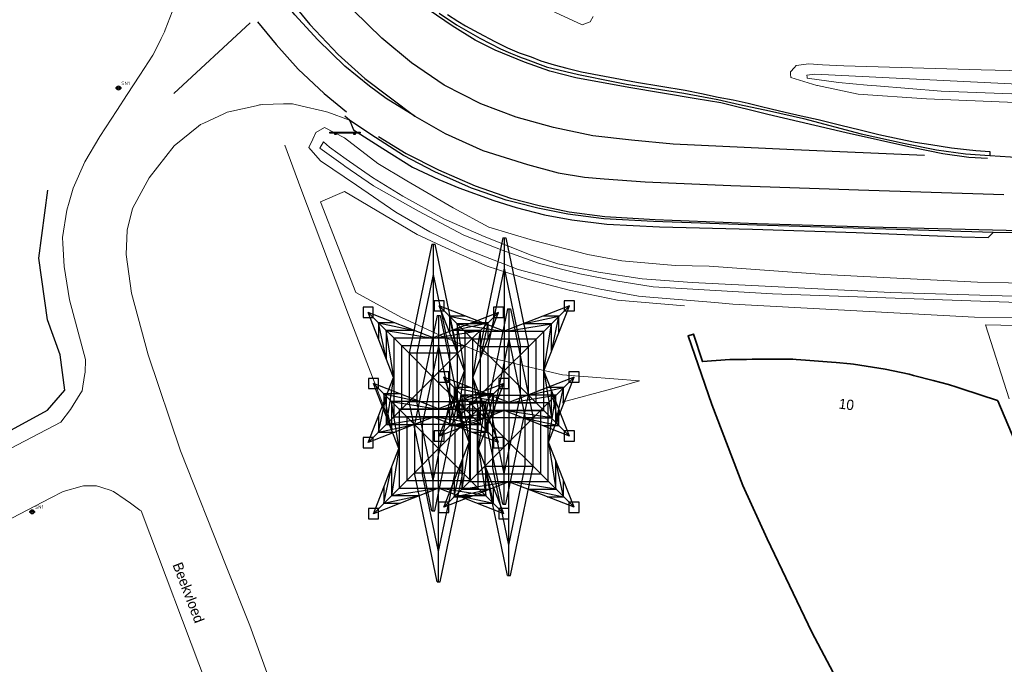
# Model space of a CAD drawing. Header units: metres. Extents: x 169249 to 194689, y 406250 to 412203.
# Tile 78 of 256: x 172695 to 172792, y 406380 to 406443. Entities that reach past the tile are written whole.
import ezdxf
from ezdxf.enums import TextEntityAlignment as Align

# ---------------------------------------------------------------- set-up
doc = ezdxf.new("R2010")
doc.units = ezdxf.units.M
doc.layers.get('0').update_dxf_attribs({"linetype": 'CONTINUOUS'})
for name, color, linetype, lineweight in [('BGT_NLCS_N264$0$B-WE-GW-WATERGANG_INSTEEK-G', 252, 'CONTINUOUS', 18), ('BGT_NLCS_N264$0$B-WE-GW-WATERGANG_SLOOT_BODEM-G', 252, 'CONTINUOUS', 18), ('BGT_NLCS_N264$0$B-WE-IE-MEUBILAIR_WEGMEUBILAIR_HOOGSPANNINGSMAST-S', 252, 'CONTINUOUS', 25), ('BGT_NLCS_N264$0$B-WE-IE-TERREINAFSCHEIDING_KUNSTMATIG_HEKWERK-G', 252, 'BGT_NLCS_N264$0$IE-TERREINAFSCHEIDING-KUNSTMATIG', 18), ('BGT_NLCS_N264$0$B-WE-OG-TOPOGRAFIE_BEBOUWING-G', 252, 'CONTINUOUS', 35), ('BGT_NLCS_N264$0$B-WE-OG-TOPOGRAFIE_WEG_VERHARD-G', 252, 'CONTINUOUS', 18), ('BGT_NLCS_N264$0$B-WE-VW-VERKEERSTEKEN_BORD-S', 252, 'CONTINUOUS', 25), ('X-XX-AL-REFERENTIE-G', 7, 'CONTINUOUS', 18)]:
    doc.layers.add(name, color=color, linetype=linetype, lineweight=lineweight)
for name, color, linetype in [('BGT_NLCS_N264$0$B-WE-IE-TERREINAFSCHEIDING_KUNSTMATIG_HEKWERK_RASTER-G', 252, 'CONTINUOUS'), ('BGT_NLCS_N264$0$B-WE-OG-TOPOGRAFIE_WEG_RIJWEG-G', 252, 'CONTINUOUS'), ('BGT_NLCS_N264$0$B-WE-VH-KANTOPSLUITING-G', 252, 'CONTINUOUS'), ('BGT_NLCS_N264$0$B-WE-VW-MARKERING-G', 252, 'CONTINUOUS'), ('BGT_NLCS_N264$0$Label_Nummeraanduidingreeks', 252, 'CONTINUOUS'), ('BGT_NLCS_N264$0$Label_Openbareruimte', 252, 'CONTINUOUS')]:
    doc.layers.add(name, color=color, linetype=linetype)
doc.styles.add('BGT_NLCS_N264$0$NLCS-ISO', font='NLCS-ISO.ttf')
doc.styles.add('BGT_NLCS_N264$0$STANDARD', font='txt')
doc.linetypes.add('BGT_NLCS_N264$0$IE-TERREINAFSCHEIDING-KUNSTMATIG', pattern='A,4,[82,NLCS.SHX,S=0.75,R=90,X=0,Y=0],4,-2', length=10)

# ---------------------------------------------------------------- blocks, each defined once
blk = doc.blocks.new('BGT_NLCS_N264$0$SIE-WEG_STRAATNAAMBORD_PAAL-SO')
blk.add_line((-0.3, 0), (0.3, 0))
for radius in [0.2, 0.0745]:
    blk.add_circle((0, 0), radius)
at = {"style": 'BGT_NLCS_N264$0$NLCS-ISO'}
blk.add_attdef('STRAATNAAMBORD', (0.278, 0.289), '', height=0.35, dxfattribs=at)
blk = doc.blocks.new('BGT_NLCS_N264$0$SIE-WEG_SCHRIKHEK')
for points in [[(-1.125, 0), (-1.125, 0.1), (-1.5, 0.1), (-1.5, 0)], [(-0.375, 0), (-0.375, 0.1), (-0.75, 0.1), (-0.75, 0)], [(0.375, 0.1), (0, 0.1), (0, 0), (0.375, 0)], [(1.125, 0), (1.125, 0.1), (0.75, 0.1), (0.75, 0)]]:
    blk.add_hatch(color=0).paths.add_polyline_path(points)
at = {"color": 0}
for p, q in [((-1.125, 0), (-1.125, 0.1)), ((-0.75, 0), (-0.75, 0.1)), ((-0.375, 0), (-0.375, 0.1)), ((0, 0.1), (0, 0)), ((0.375, 0.1), (0.375, 0)), ((0.75, 0.1), (0.75, 0)), ((1.125, 0.1), (1.125, 0))]:
    blk.add_line(p, q, dxfattribs=at)
at = {"flags": 128}
for points in [[(-1.5, 0.1), (1.5, 0.1), (1.5, 0), (-1.5, 0)], [(-1.0125, 0.1), (-1.0125, 0.25), (-0.8625, 0.25), (-0.8625, 0.1)], [(0.8625, 0.1), (0.8625, 0.25), (1.0125, 0.25), (1.0125, 0.1)]]:
    blk.add_lwpolyline(points, close=True, dxfattribs=at)
blk = doc.blocks.new('BGT_NLCS_N264$0$SIE-WEG_HOOGSPANNINGSMAST')
for p, q in [((-0.147, 13.093), (-2.375, 2.375)), ((-0.147, 13.093), (0.147, 13.093)), ((0, 13.093), (0, 0)), ((0.147, 13.093), (2.375, 2.375)), ((0, 10.115), (-1.609, 2.375)), ((0, 10.115), (1.609, 2.375)), ((0, 3.9), (-6.4, 6.4)), ((-3.9, 0), (-6.4, 6.4)), ((-2.375, 2.375), (-6.4, 6.4)), ((6.4, 6.4), (0, 3.9)), ((2.375, 2.375), (6.4, 6.4)), ((3.9, 0), (6.4, 6.4)), ((-4.625, 1.856), (-5.375, 5.375)), ((-5.375, 5.375), (-1.856, 4.625)), ((1.856, 4.625), (5.375, 5.375)), ((4.625, 1.856), (5.375, 5.375)), ((-3.875, 0), (-4.625, 4.625)), ((-4.625, 4.625), (0, 3.875)), ((0, 3.875), (4.625, 4.625)), ((3.9, 0), (4.625, 4.625)), ((-2.375, 2.375), (0, 0)), ((-1.609, 2.375), (-1.609, -2.375)), ((2.375, 2.375), (0, 0)), ((1.609, -2.375), (1.609, 2.375)), ((-6.4, -6.4), (-3.9, 0)), ((-3.9, 0), (-4.625, -4.625)), ((-2.375, -2.375), (0, 0)), ((0, -13.093), (0, 0)), ((2.375, -2.375), (0, 0)), ((6.4, -6.4), (3.9, 0)), ((3.9, 0), (4.625, -4.625)), ((-5.375, -5.375), (-4.625, -1.856)), ((5.375, -5.375), (4.625, -1.856)), ((-2.375, -2.375), (-6.4, -6.4)), ((-0.147, -13.093), (-2.375, -2.375)), ((0, -10.115), (-1.609, -2.375)), ((0, -10.115), (1.609, -2.375)), ((0.147, -13.093), (2.375, -2.375)), ((6.4, -6.4), (2.375, -2.375)), ((0, -3.9), (-6.4, -6.4)), ((-5.375, -5.375), (-1.856, -4.625)), ((-4.625, -4.625), (0, -3.875)), ((4.625, -4.625), (0, -3.875)), ((6.4, -6.4), (0, -3.9)), ((1.856, -4.625), (5.375, -5.375)), ((-0.147, -13.093), (0.147, -13.093))]:
    blk.add_line(p, q)
at = {"flags": 128}
for points in [[(-6.9, 5.9), (-5.9, 5.9), (-5.9, 6.9), (-6.9, 6.9)], [(5.9, 5.9), (6.9, 5.9), (6.9, 6.9), (5.9, 6.9)], [(-3.875, -3.875), (3.875, -3.875), (3.875, 3.875), (-3.875, 3.875)], [(-3.125, -3.125), (3.125, -3.125), (3.125, 3.125), (-3.125, 3.125)], [(-2.375, -2.375), (2.375, -2.375), (2.375, 2.375), (-2.375, 2.375)], [(-6.9, -6.9), (-5.9, -6.9), (-5.9, -5.9), (-6.9, -5.9)], [(5.9, -6.9), (6.9, -6.9), (6.9, -5.9), (5.9, -5.9)]]:
    blk.add_lwpolyline(points, close=True, dxfattribs=at)
for points in [[(-3.776, 5.375), (-5.375, 5.375), (-5.375, 3.776)], [(5.375, 3.776), (5.375, 5.375), (3.776, 5.375)], [(-1.856, 4.625), (-4.625, 4.625), (-4.625, 1.856)], [(4.625, 1.856), (4.625, 4.625), (1.856, 4.625)], [(-4.625, -1.856), (-4.625, -4.625), (-1.856, -4.625)], [(1.856, -4.625), (4.625, -4.625), (4.625, -1.856)], [(-5.375, -3.776), (-5.375, -5.375), (-3.776, -5.375)], [(3.776, -5.375), (5.375, -5.375), (5.375, -3.776)]]:
    blk.add_lwpolyline(points, dxfattribs=at)
blk = doc.blocks.new('BGT_NLCS_N264')
at = {"layer": 'BGT_NLCS_N264$0$B-WE-GW-WATERGANG_INSTEEK-G'}
for points in [[(172751.168, 406443.783, 17.181), (172750.9, 406443.247, 17.289), (172750.898, 406443.242, 17.29), (172750.112, 406442.952, 17.344), (172747.055, 406444.379, 17.494)], [(172916.335, 406431.114, 17.212), (172885.458, 406432.273, 17.172), (172849.432, 406433.687, 17.207), (172813.349, 406434.468, 17.212), (172783.937, 406435.684, 17.304), (172777.231, 406436.151, 17.401), (172773.209, 406436.983, 17.388), (172773.141, 406437.004, 17.384), (172770.615, 406437.777, 17.234), (172770.582, 406438.095, 17.214), (172770.556, 406438.346, 17.199), (172770.949, 406438.78, 17.187), (172771.127, 406438.976, 17.182), (172772.366, 406439.117, 17.177), (172773.724, 406439.04, 17.17), (172775.818, 406438.921, 17.158), (172789.318, 406438.535, 17.145), (172803.016, 406438.202, 17.155), (172824.514, 406437.401, 17.145), (172850.14, 406436.579, 17.12)], [(172794.025, 406414.188, 17.077), (172788.639, 406414.219, 17.036), (172764.891, 406415.507, 17.022), (172763.148, 406415.654, 17.04), (172756.356, 406416.227, 17.109), (172755.647, 406416.287, 17.116), (172752.25, 406416.912, 17.071), (172752.034, 406416.957, 17.069), (172750.253, 406417.331, 17.051), (172748.177, 406417.767, 17.03), (172743.822, 406418.914, 17), (172738.659, 406420.924, 16.974), (172735.135, 406422.6, 16.942), (172731.782, 406424.548, 16.938), (172727.91, 406427.206, 16.924), (172724.387, 406429.594, 16.916), (172723.897, 406430.147, 16.974), (172723.227, 406430.903, 17.053), (172723.623, 406431.711, 17.247), (172723.943, 406432.386, 17.305), (172724.791, 406432.866, 17.361), (172726.752, 406431.859, 17.389), (172730.034, 406429.321, 17.327), (172732.883, 406427.614, 17.321), (172737.432, 406424.97, 17.309), (172740.936, 406423.084, 17.307), (172745.328, 406421.765, 17.292), (172750.646, 406420.378, 17.258), (172753.991, 406419.767, 17.248), (172759.226, 406419.308, 17.237), (172762.566, 406419.23, 17.241), (172773.897, 406418.407, 17.265), (172779.707, 406418.121, 17.236), (172788.94, 406417.666, 17.189), (172795.036, 406417.528, 17.194)]]:
    blk.add_polyline3d(points, dxfattribs=at)
at = {"layer": 'BGT_NLCS_N264$0$B-WE-GW-WATERGANG_SLOOT_BODEM-G'}
for points in [[(172942.2, 406431.133, 16.983), (172901.891, 406432.462, 16.848), (172893.083, 406432.822, 16.845), (172857.16, 406434.288, 16.831), (172847.327, 406434.491, 16.811), (172823.538, 406434.983, 16.761), (172785.387, 406436.439, 16.677), (172779.013, 406436.967, 16.703), (172778.1, 406437.043, 16.707), (172775.286, 406437.276, 16.718), (172772.217, 406437.726, 16.729), (172772.201, 406437.819, 16.722), (172772.167, 406438.019, 16.707), (172772.956, 406438.126, 16.704), (172798.233, 406436.865, 16.707), (172821.941, 406436.105, 16.686), (172857.122, 406435.026, 16.626), (172889.769, 406434.08, 16.626), (172910.071, 406433.277, 16.623), (172931.468, 406432.559, 16.627)], [(172729.5, 406427.954, 16.546), (172726.923, 406429.769, 16.494), (172725.261, 406430.939, 16.46), (172724.683, 406431.461, 16.325), (172724.315, 406430.835, 16.476), (172726.613, 406429.201, 16.445), (172726.781, 406429.082, 16.443), (172729.607, 406427.145, 16.445), (172734.013, 406424.646, 16.445), (172738.482, 406422.274, 16.445), (172742.246, 406420.798, 16.445), (172745.911, 406419.499, 16.445), (172749.869, 406418.473, 16.445), (172753.392, 406417.806, 16.445), (172757.091, 406417.2, 16.445), (172768.791, 406416.517, 16.438), (172795.717, 406415.575, 16.549)], [(172804.493, 406415.917, 16.546), (172780.427, 406416.667, 16.546), (172760.897, 406417.63, 16.546), (172756.007, 406417.993, 16.546), (172751.7, 406418.665, 16.546), (172747.721, 406419.478, 16.546), (172745.095, 406420.322, 16.546), (172740.472, 406422.155, 16.546), (172736.519, 406423.877, 16.546), (172732.476, 406426.111, 16.546), (172729.5, 406427.954, 16.546)]]:
    blk.add_polyline3d(points, dxfattribs=at)
at = {"layer": 'BGT_NLCS_N264$0$B-WE-IE-TERREINAFSCHEIDING_KUNSTMATIG_HEKWERK-G'}
for points in [[(172720.88, 406431.144, 16.831), (172722.439, 406426.877, 16.892), (172727.13, 406414.451, 16.904), (172731.468, 406403.224, 16.848)], [(172792.043, 406406.217, 17.322), (172789.723, 406413.476, 17.2), (172803.283, 406413.18, 17.24), (172823.416, 406412.375, 17.284), (172830.345, 406412.16, 17.317), (172832.338, 406410.412, 17.33), (172840.555, 406410.222, 17.318), (172859.65, 406409.944, 17.272), (172868.077, 406409.925, 17.278), (172875.189, 406410.256, 17.247), (172888.755, 406409.893, 17.241), (172908.811, 406409.528, 17.244), (172930.407, 406408.783, 17.221), (172950.527, 406408.156, 17.176), (172969.86, 406407.65, 17.173), (172983.585, 406407.231, 17.309), (172986.685, 406406.164, 17.344), (172987.404, 406404.815, 17.354), (172987.521, 406403.178, 17.351), (172986.453, 406401.012, 17.313), (172984.369, 406399.685, 17.285), (172959.897, 406390.307, 17.032), (172938.141, 406381.17, 17.213)]]:
    blk.add_polyline3d(points, dxfattribs=at)
at = {"layer": 'BGT_NLCS_N264$0$B-WE-IE-TERREINAFSCHEIDING_KUNSTMATIG_HEKWERK_RASTER-G'}
blk.add_polyline3d([(172692.539, 406402.358, 17.238), (172697.574, 406405.077, 17.239), (172699.267, 406407.062, 17.235), (172698.806, 406410.52, 17.292), (172697.576, 406413.96, 17.191), (172696.706, 406420.022, 17.193), (172697.604, 406426.712, 17.135)], dxfattribs=at)
at = {"layer": 'BGT_NLCS_N264$0$B-WE-OG-TOPOGRAFIE_BEBOUWING-G'}
for points in [[(172771.126, 406410.066, 23.605), (172772.05, 406410, 23.609), (172774.587, 406409.818, 23.62), (172775.049, 406409.771, 23.613), (172776.453, 406409.626, 23.593), (172776.768, 406409.594, 23.589), (172779.87, 406409.127, 23.61), (172782.22, 406408.612, 23.607), (172782.651, 406408.501, 23.608), (172784.582, 406408.004, 23.612), (172786.086, 406407.617, 23.616), (172786.898, 406407.353, 23.616), (172787.397, 406407.19, 23.616), (172790.913, 406406.046, 23.616), (172790.93, 406406.006, 23.614), (172793.379, 406400.282, 23.388)], [(172775.374, 406378.125, 22.788), (172772.658, 406383.271, 23.025), (172768.269, 406392.448, 23.397), (172765.885, 406397.682, 23.569), (172762.851, 406405.646, 23.796), (172761.488, 406409.55, 23.94), (172760.503, 406412.394, 24.051), (172761.035, 406412.565, 24.048), (172761.91, 406409.86, 23.629), (172764.609, 406410.053, 23.595), (172766.249, 406410.078, 23.599), (172766.804, 406410.086, 23.6), (172768.449, 406410.111, 23.604), (172770.795, 406410.09, 23.604), (172771.126, 406410.066, 23.605)]]:
    blk.add_polyline3d(points, dxfattribs=at)
at = {"layer": 'BGT_NLCS_N264$0$B-WE-OG-TOPOGRAFIE_WEG_RIJWEG-G'}
blk.add_line((172727.22, 406433.585, 17.374), (172726.789, 406433.97, 17.477), dxfattribs=at)
for points in [[(172736.035, 406444.118, 17.383), (172737.748, 406442.971, 17.398), (172740.046, 406441.635, 17.347), (172742.073, 406440.595, 17.391), (172743.055, 406440.187, 17.383), (172743.723, 406439.909, 17.377), (172744.094, 406439.755, 17.374), (172744.501, 406439.605, 17.376), (172746.5, 406438.869, 17.385), (172746.533, 406438.857, 17.385), (172746.574, 406438.847, 17.385), (172749.728, 406438.084, 17.362), (172753.323, 406437.357, 17.389), (172754.449, 406437.129, 17.398), (172760.087, 406436.232, 17.438), (172763.421, 406435.607, 17.425), (172765.56, 406435.13, 17.434), (172768.521, 406434.492, 17.44), (172771.853, 406433.737, 17.438), (172777.513, 406432.261, 17.48), (172781.821, 406431.302, 17.6), (172784.913, 406430.682, 17.579), (172787.753, 406430.282, 17.558), (172790.144, 406430.106, 17.497), (172790.157, 406430.105, 17.497)], [(172790.473, 406422.559, 17.508), (172767.273, 406423.283, 17.595), (172757.119, 406423.639, 17.608), (172752.22, 406423.905, 17.653), (172748.683, 406424.36, 17.597), (172745.742, 406424.947, 17.584), (172743.545, 406425.488, 17.569), (172742.897, 406425.648, 17.565), (172742.627, 406425.741, 17.563), (172739.713, 406426.742, 17.544), (172739.223, 406426.91, 17.541), (172738.918, 406427.045, 17.539), (172735.618, 406428.5, 17.522), (172732.547, 406430.107, 17.522), (172729.332, 406432.18, 17.531), (172727.22, 406433.585, 17.374)], [(172790.157, 406430.105, 17.497), (172793.2, 406429.935, 17.529), (172798.766, 406429.624, 17.588), (172819.172, 406428.917, 17.619), (172841.86, 406428.237, 17.636), (172863.501, 406427.511, 17.674), (172885.568, 406426.706, 17.602), (172911.835, 406425.85, 17.598), (172934.177, 406425.217, 17.645), (172958.077, 406424.345, 17.672), (172979.989, 406423.67, 17.668), (173003.785, 406422.631, 17.636), (173013.048, 406422.514, 17.689)], [(172845.629, 406420.752, 17.556), (172827.437, 406421.399, 17.604), (172792.957, 406422.518, 17.559), (172790.473, 406422.559, 17.508)]]:
    blk.add_polyline3d(points, dxfattribs=at)
at = {"layer": 'BGT_NLCS_N264$0$B-WE-OG-TOPOGRAFIE_WEG_VERHARD-G'}
for points in [[(172710.029, 406444.811, 17.438), (172709.127, 406442.452, 17.42), (172709.055, 406442.264, 17.419), (172708.729, 406441.616, 17.406), (172708.551, 406441.264, 17.399), (172707.909, 406439.988, 17.374), (172706.626, 406438.011, 17.385), (172705.402, 406436.125, 17.395), (172704.366, 406434.53, 17.383), (172702.709, 406431.981, 17.365), (172701.23, 406429.499, 17.335), (172700.078, 406426.914, 17.318), (172699.675, 406425.527, 17.318), (172699.449, 406424.751, 17.318), (172699.031, 406422.059, 17.314), (172699.07, 406421.461, 17.307), (172699.215, 406419.21, 17.279), (172699.709, 406415.931, 17.326), (172701.307, 406410.072, 17.309), (172701.305, 406410.029, 17.309), (172701.251, 406408.788, 17.296), (172701.236, 406408.699, 17.296), (172701.03, 406407.441, 17.301), (172700.954, 406406.975, 17.303), (172700.776, 406406.686, 17.303), (172699.83, 406405.143, 17.303), (172699.827, 406405.138, 17.303), (172698.876, 406403.906, 17.298), (172689.63, 406399.079, 17.217)], [(172721.341, 406373.134, 17.116), (172717.454, 406383.921, 17.21), (172715.133, 406389.757, 17.241), (172710.626, 406401.09, 17.301), (172707.468, 406410.536, 17.335), (172705.815, 406416.587, 17.363), (172705.287, 406420.401, 17.372), (172705.39, 406422.791, 17.369), (172705.923, 406424.918, 17.337), (172706.573, 406426.121, 17.331), (172707.548, 406427.925, 17.322), (172710.014, 406431.055, 17.32), (172712.406, 406432.987, 17.342), (172712.609, 406433.151, 17.344), (172712.912, 406433.293, 17.349), (172714.881, 406434.213, 17.379), (172715.217, 406434.37, 17.384), (172715.394, 406434.41, 17.385), (172718.071, 406435.011, 17.398), (172718.397, 406435.084, 17.399), (172718.505, 406435.108, 17.4), (172718.704, 406435.114, 17.408), (172720.759, 406435.18, 17.485), (172721.619, 406435.207, 17.518), (172722.599, 406434.974, 17.531), (172724.568, 406434.507, 17.558), (172725.119, 406434.376, 17.565), (172727.22, 406433.585, 17.374)], [(172748.131, 406405.861, 17.001), (172753.016, 406407.189, 17.079), (172755.717, 406407.96, 17.22), (172748.159, 406408.576, 17.216), (172744.52, 406409.405, 17.247), (172741.67, 406410.09, 17.334), (172736.535, 406412.257, 17.387), (172732.351, 406414.181, 17.498), (172727.861, 406416.66, 17.471), (172724.4, 406425.572, 17.324), (172726.75, 406426.585, 16.982), (172733.878, 406422.36, 16.983), (172737.122, 406420.836, 16.982), (172740.748, 406419.25, 16.982), (172744.823, 406417.919, 17.007), (172748.809, 406416.892, 17.041), (172753.571, 406415.899, 17.134), (172760.148, 406415.325, 17.124)], [(172690.97, 406392.894, 17.324), (172692.569, 406393.721, 17.31), (172697.83, 406396.443, 17.264), (172699.094, 406397.097, 17.253), (172700.96, 406397.608, 17.237), (172701.106, 406397.648, 17.236), (172702.372, 406397.656, 17.228), (172702.915, 406397.479, 17.231), (172703.827, 406397.183, 17.235), (172703.963, 406397.139, 17.236), (172704.033, 406397.092, 17.237), (172705.191, 406396.317, 17.245), (172705.72, 406395.932, 17.243), (172706.627, 406395.273, 17.24), (172706.752, 406395.182, 17.24), (172713.275, 406377.905, 17.232), (172717.133, 406367.542, 17.103), (172720.128, 406359.131, 17.062), (172727.3, 406339.963, 16.987)]]:
    blk.add_polyline3d(points, dxfattribs=at)
at = {"layer": 'BGT_NLCS_N264$0$B-WE-VH-KANTOPSLUITING-G'}
for points in [[(172736.87, 406443.962, 17.471), (172737.866, 406443.308, 17.464), (172738.623, 406442.864, 17.46), (172739.9, 406442.166, 17.456), (172741.531, 406441.307, 17.458), (172742.749, 406440.709, 17.458), (172743.923, 406440.22, 17.458), (172745.083, 406439.798, 17.467), (172746.03, 406439.428, 17.474), (172747.353, 406439.022, 17.473), (172748.607, 406438.707, 17.473), (172750.049, 406438.354, 17.473), (172752.296, 406437.916, 17.472), (172755.446, 406437.33, 17.472), (172760.203, 406436.545, 17.472), (172761.811, 406436.212, 17.472), (172763.463, 406435.865, 17.473), (172764.934, 406435.58, 17.472), (172766.395, 406435.262, 17.472), (172767.575, 406434.979, 17.472), (172768.659, 406434.711, 17.472), (172770.058, 406434.387, 17.472), (172771.623, 406434.025, 17.472), (172773.283, 406433.643, 17.522), (172775.511, 406433.098, 17.524), (172777.407, 406432.633, 17.524), (172779.247, 406432.196, 17.58), (172781.262, 406431.753, 17.601), (172782.805, 406431.433, 17.607), (172784.343, 406431.191, 17.605), (172786.394, 406430.866, 17.615), (172787.862, 406430.694, 17.626), (172788.786, 406430.601, 17.621), (172790.165, 406430.499, 17.622), (172790.157, 406430.105, 17.497)], [(172727.22, 406433.585, 17.374), (172727.355, 406433.28, 17.448), (172727.643, 406432.631, 17.604), (172730.506, 406430.805, 17.615), (172733.438, 406428.967, 17.622), (172736.002, 406427.749, 17.623), (172737.985, 406426.931, 17.621), (172741.403, 406425.679, 17.627), (172743.62, 406425.015, 17.625), (172746.398, 406424.281, 17.605), (172749.09, 406423.803, 17.612), (172752.511, 406423.369, 17.603), (172757.708, 406423.098, 17.606), (172766.826, 406422.865, 17.655), (172777.01, 406422.534, 17.658), (172787.409, 406422.114, 17.672), (172790.001, 406422.057, 17.602), (172790.415, 406422.498, 17.52), (172790.473, 406422.559, 17.508)]]:
    blk.add_polyline3d(points, dxfattribs=at)
at = {"layer": 'BGT_NLCS_N264$0$B-WE-VW-MARKERING-G'}
blk.add_line((172717.476, 406443.158, 17.497), (172709.991, 406436.217, 17.443), dxfattribs=at)
for points in [[(172789.94, 406429.809, 17.512), (172788.078, 406429.931, 17.526), (172785.544, 406430.277, 17.534), (172782.497, 406430.89, 17.525), (172776.05, 406432.33, 17.492), (172768.329, 406434.158, 17.453), (172763.726, 406435.283, 17.414), (172761.284, 406435.699, 17.377), (172754.685, 406436.809, 17.361), (172749.473, 406437.746, 17.351), (172746.916, 406438.41, 17.328), (172744.425, 406439.286, 17.316), (172741.56, 406440.471, 17.317), (172739.587, 406441.465, 17.337), (172737.331, 406442.853, 17.328), (172735.08, 406444.386, 17.329), (172732.617, 406446.43, 17.328), (172730.866, 406448.111, 17.334), (172728.798, 406450.663, 17.336), (172727.991, 406451.676, 17.347), (172726.182, 406454.615, 17.334), (172725.251, 406456.689, 17.338), (172724.335, 406460.107, 17.415), (172724.146, 406461.296, 17.431)], [(172733.64, 406433.973, 17.46), (172730.851, 406435.725, 17.485), (172729.194, 406436.941, 17.485), (172726.775, 406438.883, 17.472), (172724.14, 406441.473, 17.471), (172721.879, 406443.951, 17.473), (172719.969, 406446.368, 17.473), (172718.006, 406449.284, 17.477), (172716.395, 406451.896, 17.493), (172715.355, 406454.045, 17.506), (172714.364, 406456.249, 17.55), (172713.412, 406458.873, 17.585), (172713.249, 406459.511, 17.588)], [(172715.055, 406459.863, 17.637), (172715.088, 406459.654, 17.635), (172715.501, 406457.932, 17.612), (172716.243, 406455.542, 17.589), (172716.932, 406453.619, 17.533), (172717.663, 406451.793, 17.517), (172718.391, 406450.266, 17.519), (172719.146, 406448.875, 17.499), (172720.317, 406446.975, 17.487), (172721.385, 406445.425, 17.489), (172723.354, 406442.998, 17.473), (172726.135, 406440.053, 17.469), (172728.755, 406437.67, 17.469), (172733.64, 406433.973, 17.46)], [(172733.64, 406433.973, 17.46), (172736.625, 406432.293, 17.448), (172740.323, 406430.612, 17.455), (172744.73, 406429.226, 17.456), (172747.741, 406428.416, 17.462), (172750.342, 406427.995, 17.465), (172752.263, 406427.837, 17.472), (172756.298, 406427.518, 17.467), (172764.711, 406427.182, 17.487), (172777.265, 406426.743, 17.544), (172791.545, 406426.273, 17.702)], [(172730.074, 406431.985, 17.49), (172732.796, 406430.301, 17.5), (172735.972, 406428.7, 17.51), (172739.577, 406427.126, 17.513), (172743.063, 406425.92, 17.493), (172745.865, 406425.187, 17.501), (172748.826, 406424.589, 17.513), (172752.321, 406424.136, 17.472), (172757.256, 406423.813, 17.481), (172767.289, 406423.442, 17.506), (172778.344, 406423.122, 17.524), (172793.1, 406422.733, 17.534)]]:
    blk.add_polyline3d(points, dxfattribs=at)
at = {"layer": 'BGT_NLCS_N264$0$B-WE-VW-MARKERING-G', "linetype": 'Continuous'}
for points in [[(172783.746, 406430.108, 17.561), (172770.906, 406430.665, 17.549), (172759.037, 406431.24, 17.484), (172754.962, 406431.625, 17.483), (172751.144, 406432.064, 17.423), (172747.265, 406432.881, 17.428), (172743.598, 406433.886, 17.421), (172740.134, 406435.202, 17.419), (172736.53, 406437.028, 17.415), (172733.334, 406439.213, 17.418), (172730.398, 406441.643, 17.415), (172727.633, 406444.363, 17.428), (172725.203, 406447.263, 17.398), (172723.031, 406450.425, 17.418)], [(172718.189, 406443.25, 17.467), (172720.038, 406441.026, 17.479), (172722.19, 406438.612, 17.449), (172724.734, 406436.201, 17.431), (172726.933, 406434.397, 17.467)]]:
    blk.add_polyline3d(points, dxfattribs=at)
at = {"layer": 'BGT_NLCS_N264$0$B-WE-IE-MEUBILAIR_WEGMEUBILAIR_HOOGSPANNINGSMAST-S', "color": 7}
for p in [(172742.445, 406408.944, 17.32), (172735.471, 406408.298, 17.32), (172742.896, 406401.944, 17.32), (172735.997, 406401.311, 17.32)]:
    blk.add_blockref('BGT_NLCS_N264$0$SIE-WEG_HOOGSPANNINGSMAST', p, dxfattribs=at)
at = {"layer": 'BGT_NLCS_N264$0$B-WE-VW-VERKEERSTEKEN_BORD-S', "color": 7}
for p in [(172704.536, 406436.751, 17.285), (172696.057, 406395.099, 17.244)]:
    blk.add_blockref('BGT_NLCS_N264$0$SIE-WEG_STRAATNAAMBORD_PAAL-SO', p, dxfattribs=at).add_auto_attribs({'STRAATNAAMBORD': 'SN1'})
at = {"layer": 'BGT_NLCS_N264$0$B-WE-VW-VERKEERSTEKEN_BORD-S', "color": 7, "rotation": 179.9403790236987}
blk.add_blockref('BGT_NLCS_N264$0$SIE-WEG_SCHRIKHEK', (172726.792, 406432.417, 17.506), dxfattribs=at)
at = {"layer": 'BGT_NLCS_N264$0$Label_Nummeraanduidingreeks', "color": 7, "lineweight": 18, "style": 'BGT_NLCS_N264$0$STANDARD'}
blk.add_text('10', height=1, rotation=-7.1, dxfattribs=at).set_placement((172776.064, 406405.657), align=Align.MIDDLE)
at = {"layer": 'BGT_NLCS_N264$0$Label_Openbareruimte', "color": 252, "lineweight": 18, "style": 'BGT_NLCS_N264$0$STANDARD'}
blk.add_text('Beekvloed', height=1, rotation=-69.02829, dxfattribs=at).set_placement((172711.433, 406387.165), align=Align.MIDDLE)

msp = doc.modelspace()

# ---------------------------------------------------------------- block references
at = {"layer": 'X-XX-AL-REFERENTIE-G'}
msp.add_blockref('BGT_NLCS_N264', (0, 0), dxfattribs=at)

doc.saveas('drawing.dxf')
